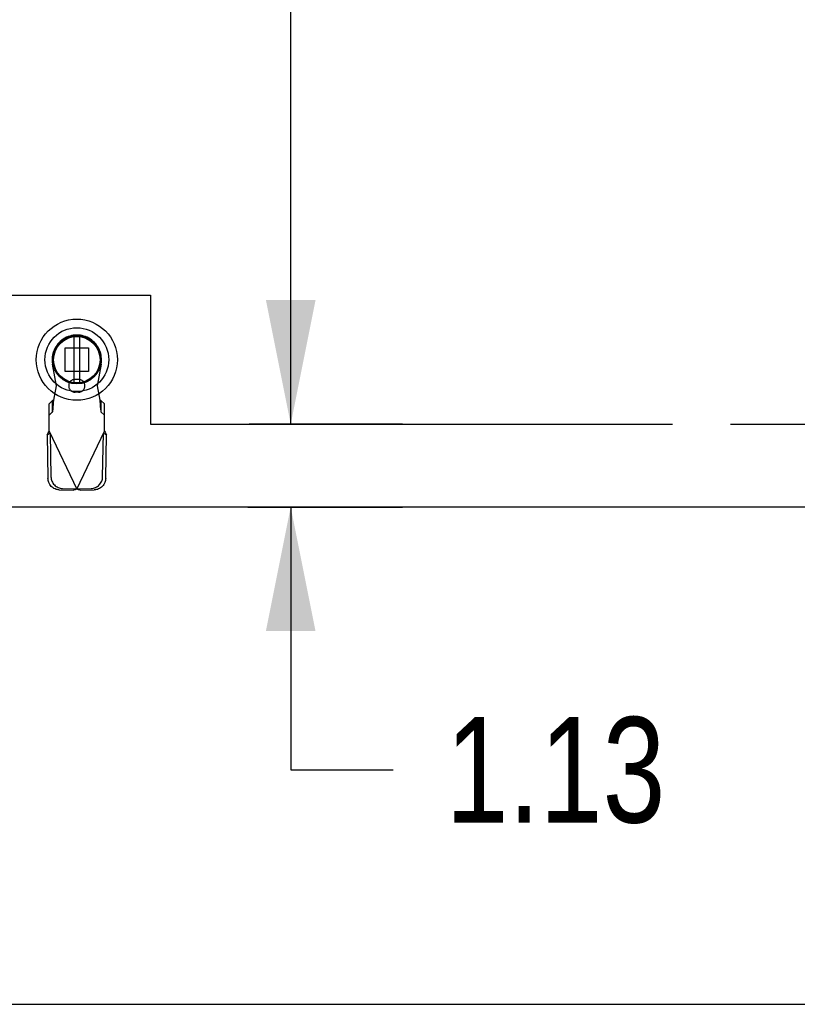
# Model space of a CAD drawing. Header units: inches. Extents: x 0 to 286, y 0 to 185.
# Tile 6 of 72: x 93 to 103, y 46 to 59. Entities that reach past the tile are written whole.
import ezdxf

# ---------------------------------------------------------------- set-up
doc = ezdxf.new("R2010")
doc.units = ezdxf.units.IN
doc.header["$LTSCALE"] = 15.75
doc.header["$MEASUREMENT"] = 0
doc.linetypes.add('HIDDEN', pattern=[0.2, 0.1, -0.1])
doc.linetypes.add('PHANTOM', pattern=[0.8, 0.45, -0.05, 0.1, -0.05, 0.1, -0.05])
doc.layers.get('0').update_dxf_attribs({"linetype": 'CONTINUOUS'})
for name, color, linetype in [('AVAILABLE_DOOR_SPACE', 7, 'CONTINUOUS'), ('DEFAULT_2', 8, 'HIDDEN'), ('DIMENSIONS', 7, 'CONTINUOUS')]:
    doc.layers.add(name, color=color, linetype=linetype)
doc.styles.get("Standard").update_dxf_attribs({"font": 'txt', "width": 0.8})
doc.dimstyles.new('DIMSTYLE_2', dxfattribs={"dimtxt": 1.431818, "dimasz": 1.684492, "dimexe": 0.09, "dimexo": 0.07, "dimgap": 0.0425, "dimtad": 0, "dimtih": 1, "dimtoh": 1, "dimzin": 4, "dimdsep": 46, "dimtxsty": 'Standard', "dimblk": '_FILLED', "dimblk1": '_FILLED', "dimblk2": '_FILLED', "dimcen": 0.09, "dimadec": 0, "dimazin": 0, "dimtfac": 1, "dimtofl": 0, "dimtmove": 0, "dimatfit": 3, "dimldrblk": '_FILLED', "dimfxl": 1, "dimtolj": 1, "dimtzin": 4, "dimarcsym": 0})

# ---------------------------------------------------------------- blocks, each defined once
blk = doc.blocks.new('_FILLED')
at = {"color": 0, "linetype": 'ByBlock'}
blk.add_solid([(0, 0), (-1, 0.2), (-1, -0.2)], dxfattribs=at)
blk = doc.blocks.new('*D15')
at = {"layer": 'DIMENSIONS', "color": 2, "linetype": 'Continuous'}
for p, q in [((95.714, 131.818), (97.793, 131.818)), ((96.277, 131.818), (96.277, 94.124)), ((96.277, 53.568), (96.277, 91.261)), ((95.714, 53.568), (97.793, 53.568))]:
    blk.add_line(p, q, dxfattribs=at)
at = {"layer": 'DIMENSIONS', "color": 2, "linetype": 'Continuous', "xscale": 1.6844919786, "yscale": 1.6844919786, "zscale": 1.6844919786}
for p, rotation in [((96.277, 131.818), 90), ((96.277, 53.568), 270)]:
    blk.add_blockref('_FILLED', p, dxfattribs=dict(at, rotation=rotation))
at = {"layer": 'DIMENSIONS', "color": 2, "linetype": 'Continuous', "insert": (96.277, 93.408), "char_height": 1.4318, "width": 5.72727, "attachment_point": 2, "line_spacing_factor": 0.9}
blk.add_mtext('78.25', dxfattribs=at)
blk = doc.blocks.new('*D16')
at = {"layer": 'DIMENSIONS', "color": 2, "linetype": 'Continuous'}
for p, q in [((96.277, 53.568), (96.277, 56.937)), ((97.793, 53.568), (95.714, 53.568)), ((95.693, 52.443), (97.793, 52.443)), ((96.277, 52.443), (96.277, 48.876)), ((96.277, 48.876), (97.667, 48.876))]:
    blk.add_line(p, q, dxfattribs=at)
at = {"layer": 'DIMENSIONS', "color": 2, "linetype": 'Continuous', "xscale": 1.6844919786, "yscale": 1.6844919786, "zscale": 1.6844919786}
for p, rotation in [((96.277, 53.568), 270), ((96.277, 52.443), 90)]:
    blk.add_blockref('_FILLED', p, dxfattribs=dict(at, rotation=rotation))
at = {"layer": 'DIMENSIONS', "color": 2, "linetype": 'Continuous', "insert": (98.382, 49.592), "char_height": 1.4318, "width": 4.58182, "attachment_point": 1, "line_spacing_factor": 0.9}
blk.add_mtext('1.13', dxfattribs=at)

msp = doc.modelspace()

# ---------------------------------------------------------------- linework, layer by layer
at = {"color": 7, "linetype": 'Continuous'}
msp.add_line((93.179, 54.829), (93.156, 54.818), dxfattribs=at)
at = {"color": 6, "linetype": 'Continuous'}
for p, q in [((93.333, 54.756), (93.333, 54.131)), ((93.412, 54.131), (93.412, 54.756))]:
    msp.add_line(p, q, dxfattribs=at)
at = {"color": 3, "linetype": 'Continuous'}
for p, q in [((110.738, 52.443), (76.008, 52.443)), ((75.706, 45.693), (111.602, 45.693))]:
    msp.add_line(p, q, dxfattribs=at)
at = {"color": 7, "linetype": 'Continuous'}
for radius in [0.551, 0.433, 0.329, 0.317]:
    msp.add_circle((93.373, 54.443), radius, dxfattribs=at)
at = {"color": 6, "linetype": 'Continuous'}
msp.add_circle((93.373, 54.443), 0.315, dxfattribs=at)
at = {"layer": 'AVAILABLE_DOOR_SPACE', "color": 4, "linetype": 'PHANTOM'}
for p, q in [((92.373, 55.318), (94.373, 55.318)), ((94.373, 55.318), (94.373, 53.568)), ((94.373, 53.568), (107.217, 53.568))]:
    msp.add_line(p, q, dxfattribs=at)
at = {"layer": 'DEFAULT_2', "color": 8, "linetype": 'HIDDEN'}
for p, q in [((93.213, 54.603), (93.532, 54.603)), ((93.213, 54.284), (93.213, 54.603)), ((93.532, 54.603), (93.532, 54.284)), ((93.097, 54.089), (93.043, 54.383)), ((93.532, 54.284), (93.213, 54.284)), ((93.702, 54.383), (93.648, 54.089)), ((93.396, 54.175), (93.349, 54.175)), ((93.059, 53.892), (93.097, 54.089)), ((93.396, 54.002), (93.349, 54.002)), ((93.648, 54.089), (93.686, 53.892)), ((93.045, 53.888), (92.999, 53.846)), ((93.045, 53.733), (93.045, 53.888)), ((93.747, 53.846), (93.701, 53.888)), ((93.701, 53.888), (93.701, 53.733)), ((92.999, 53.473), (92.999, 53.846)), ((92.999, 53.691), (93.045, 53.733)), ((93.701, 53.733), (93.747, 53.691)), ((93.747, 53.473), (93.747, 53.846)), ((92.999, 53.473), (93.373, 52.685)), ((93.373, 52.685), (93.747, 53.473)), ((92.971, 53.425), (93.012, 53.444)), ((92.971, 53.425), (92.981, 52.834)), ((93.012, 53.444), (93.022, 52.854)), ((93.723, 52.854), (93.733, 53.444)), ((93.733, 53.444), (93.775, 53.425)), ((93.765, 52.834), (93.775, 53.425)), ((93.135, 52.675), (93.328, 52.672)), ((93.177, 52.695), (93.37, 52.692)), ((93.37, 52.692), (93.328, 52.672)), ((93.35, 52.678), (93.328, 52.672)), ((93.373, 52.685), (93.35, 52.678)), ((93.395, 52.678), (93.373, 52.685)), ((93.376, 52.692), (93.569, 52.695)), ((93.417, 52.672), (93.376, 52.692)), ((93.417, 52.672), (93.395, 52.678)), ((93.417, 52.672), (93.61, 52.675))]:
    msp.add_line(p, q, dxfattribs=at)
for points in [[(93.045, 53.733), (93.046, 53.737), (93.047, 53.742), (93.048, 53.748), (93.049, 53.756), (93.05, 53.766), (93.051, 53.776), (93.052, 53.788), (93.053, 53.801), (93.054, 53.815), (93.055, 53.829), (93.056, 53.844), (93.057, 53.86), (93.059, 53.892)], [(93.059, 53.892), (93.057, 53.891), (93.054, 53.89), (93.052, 53.889), (93.05, 53.889), (93.047, 53.888), (93.045, 53.888)], [(93.701, 53.888), (93.698, 53.888), (93.696, 53.889), (93.693, 53.889), (93.691, 53.89), (93.689, 53.891), (93.686, 53.892)], [(93.686, 53.892), (93.687, 53.876), (93.689, 53.844)], [(93.689, 53.844), (93.69, 53.829), (93.691, 53.815), (93.692, 53.801), (93.693, 53.788), (93.694, 53.776), (93.695, 53.766), (93.697, 53.756), (93.698, 53.748), (93.699, 53.742), (93.7, 53.737), (93.701, 53.733)], [(92.984, 53.449), (92.994, 53.465), (92.999, 53.473)], [(93.747, 53.473), (93.756, 53.457), (93.761, 53.449), (93.766, 53.441), (93.77, 53.433), (93.775, 53.425)], [(92.971, 53.425), (92.975, 53.433), (92.98, 53.441), (92.984, 53.449)], [(93.135, 52.675), (93.12, 52.676), (93.105, 52.679), (93.091, 52.683), (93.077, 52.688), (93.063, 52.695), (93.05, 52.703), (93.038, 52.712), (93.027, 52.723), (93.017, 52.734), (93.008, 52.747), (93, 52.76), (92.993, 52.774), (92.988, 52.789), (92.984, 52.804), (92.982, 52.819), (92.981, 52.834)], [(93.022, 52.854), (93.023, 52.838), (93.026, 52.823), (93.03, 52.808), (93.035, 52.794), (93.041, 52.78), (93.049, 52.767), (93.058, 52.754), (93.069, 52.743), (93.08, 52.732), (93.092, 52.723), (93.105, 52.715), (93.118, 52.708), (93.132, 52.703), (93.147, 52.699), (93.162, 52.696), (93.177, 52.695)], [(93.569, 52.695), (93.584, 52.696), (93.598, 52.699), (93.613, 52.703), (93.627, 52.708), (93.641, 52.715), (93.654, 52.723), (93.666, 52.732), (93.677, 52.743), (93.687, 52.754), (93.696, 52.767), (93.704, 52.78), (93.711, 52.794), (93.716, 52.808), (93.72, 52.823), (93.722, 52.838), (93.723, 52.854)], [(93.765, 52.834), (93.764, 52.819), (93.761, 52.804), (93.757, 52.789), (93.752, 52.774), (93.746, 52.76), (93.738, 52.747), (93.729, 52.734), (93.718, 52.723), (93.707, 52.712), (93.695, 52.703), (93.682, 52.695), (93.669, 52.688), (93.655, 52.683), (93.64, 52.679), (93.625, 52.676), (93.61, 52.675)]]:
    msp.add_lwpolyline(points, dxfattribs=at)
for centre, radius, start, end in [((93.373, 54.443), 0.335, 349.673, 190.327), ((93.349, 54.089), 0.0866, 90, 270), ((93.396, 54.089), 0.0866, 270, 90)]:
    msp.add_arc(centre, radius, start, end, dxfattribs=at)

# ---------------------------------------------------------------- dimensions: what is measured, and where the dimension line sits
at = {"layer": 'DIMENSIONS', "color": 2, "linetype": 'Continuous'}
for base, p1, p2, picture, middle in [((96.277, 53.568), (97.863, 131.818), (97.863, 53.568), '*D15', (96.277, 92.693)), ((96.276863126, 52.442570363), (97.862905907, 53.567570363), (97.862905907, 52.442570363), '*D16', (100.67338719, 48.876370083))]:
    dim = msp.add_linear_dim(base=base, p1=p1, p2=p2, angle=270, dimstyle='DIMSTYLE_2', dxfattribs=at)
    dim.commit()
    dim.dimension.update_dxf_attribs({"geometry": picture, "text_midpoint": middle, "dimtype": 160})

doc.saveas('drawing.dxf')
